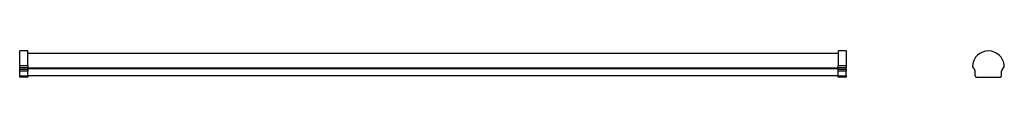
# Model space of a CAD drawing. Header units: millimetres. Extents: x 210 to 919, y 437 to 456.
import ezdxf

# ---------------------------------------------------------------- set-up
doc = ezdxf.new("R2010")
doc.units = ezdxf.units.MM

msp = doc.modelspace()

# ---------------------------------------------------------------- linework, layer by layer
at = {"color": 7, "linetype": 'Continuous', "lineweight": 25}
for p, q in [((215.93, 456.06), (210.13, 456.06)), ((210.13, 445.56), (210.13, 456.06)), ((215.93, 445.56), (215.93, 456.06)), ((799.33, 454.1), (215.93, 454.1)), ((805.13, 456.06), (799.33, 456.06)), ((799.33, 456.06), (799.33, 445.56)), ((805.13, 456.06), (805.13, 445.56)), ((210.13, 445.56), (215.93, 445.56)), ((210.13, 443.87), (210.13, 445.56)), ((215.93, 443.87), (210.13, 443.87)), ((210.13, 442.9), (210.13, 443.87)), ((210.13, 442.9), (215.93, 442.9)), ((210.13, 441.42), (210.13, 442.9)), ((215.93, 441.42), (210.13, 441.42)), ((210.13, 438.26), (210.13, 441.42)), ((215.93, 445.56), (215.93, 443.87)), ((215.93, 442.9), (215.93, 443.87)), ((215.93, 443.5), (799.33, 443.5)), ((215.93, 442.9), (215.93, 441.42)), ((215.93, 438.26), (215.93, 441.42)), ((799.33, 443.87), (799.33, 445.56)), ((799.33, 445.56), (805.13, 445.56)), ((805.13, 443.87), (799.33, 443.87)), ((799.33, 442.9), (799.33, 443.87)), ((799.33, 442.9), (805.13, 442.9)), ((799.33, 441.42), (799.33, 442.9)), ((805.13, 441.42), (799.33, 441.42)), ((799.33, 438.26), (799.33, 441.42)), ((805.13, 445.56), (805.13, 443.87)), ((805.13, 442.9), (805.13, 443.87)), ((805.13, 442.9), (805.13, 441.42)), ((805.13, 438.26), (805.13, 441.42)), ((897.33, 442.9), (896.5, 443.87)), ((897.87, 438.26), (897.87, 441.42)), ((916.97, 438.26), (916.97, 441.42)), ((917.52, 442.9), (918.34, 443.87)), ((210.13, 438.26), (215.93, 438.26)), ((210.13, 437.26), (210.13, 438.26)), ((215.93, 437.26), (210.13, 437.26)), ((215.93, 438.26), (215.93, 437.26)), ((799.33, 438.26), (215.93, 438.26)), ((799.33, 438.26), (805.13, 438.26)), ((799.33, 437.26), (799.33, 438.26)), ((805.13, 437.26), (799.33, 437.26)), ((805.13, 438.26), (805.13, 437.26)), ((897.87, 438.26), (898.45, 437.26)), ((898.45, 437.26), (916.39, 437.26)), ((916.39, 437.26), (916.97, 438.26))]:
    msp.add_line(p, q, dxfattribs=at)
at = {"color": 8, "linetype": 'Continuous', "lineweight": 25}
msp.add_line((215.93, 443.93), (799.33, 443.93), dxfattribs=at)
at = {"color": 7, "linetype": 'Continuous', "lineweight": 25}
for centre, radius, start, end in [((907.42, 444.56), 11.5, 5.0037, 174.9963), ((898.26, 445.36), 2.3, 174.9963, 220.29215), ((895.57, 441.42), 2.3, 0, 40.29215), ((919.27, 441.42), 2.3, 139.70785, 180), ((916.59, 445.36), 2.3, 319.70785, 5.0037)]:
    msp.add_arc(centre, radius, start, end, dxfattribs=at)

doc.saveas('drawing.dxf')
